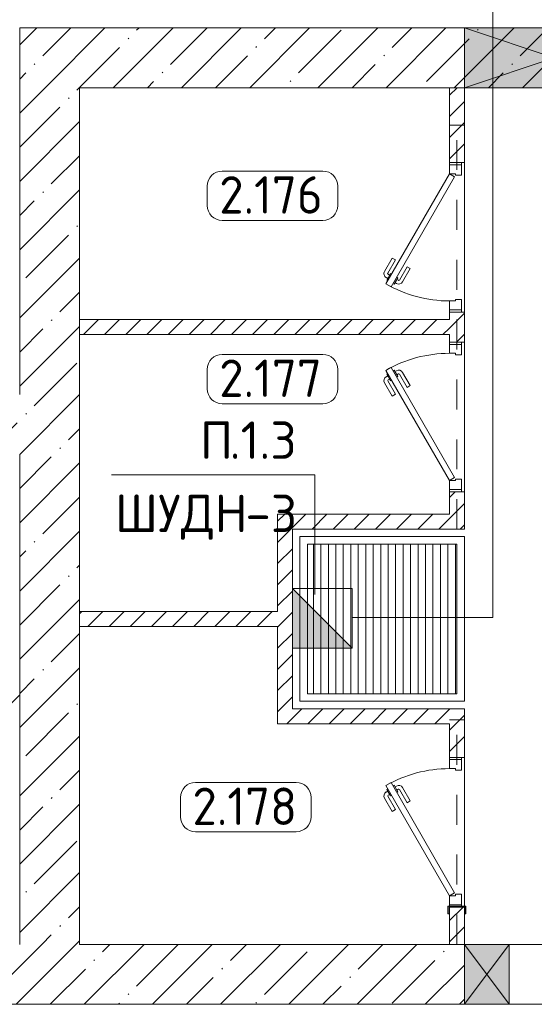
# Model space of a CAD drawing. Header units: millimetres. Extents: x -32229 to 291619, y -13689 to 125138.
# Tile 7 of 256: x -5515 to -2072, y 35975 to 42554. Entities that reach past the tile are written whole.
import ezdxf

# ---------------------------------------------------------------- set-up
doc = ezdxf.new("R2010")
doc.units = ezdxf.units.MM
doc.linetypes.add('3_ Штрих_ 1 х 1 мм', pattern=[400, 200, -200])
for name, color, linetype, lineweight in [('A-____-NOTE-TEXT', 7, 'Continuous', 18), ('A-AREA-____-IDEN', 7, 'Continuous', 9), ('A-DETL-____-THIN', 7, 'Continuous', 9), ('A-DOOR-____-MCUT', 7, 'Continuous', 9), ('A-DOOR-____-OTLN', 7, 'Continuous', 18), ('A-DOOR-FRAM-MCUT', 7, 'Continuous', 9), ('A-DOOR-OPNG-OTLN', 7, 'Continuous', 18), ('A-FLOR-____-OTLN', 7, 'Continuous', 18), ('A-GLAZ-____-MCUT', 7, 'Continuous', 9), ('A-GLAZ-____-OTLN', 7, 'Continuous', 18), ('A-WALL-____-MCUT', 7, 'Continuous', 40), ('A-WALL-____-PATT', 7, 'Continuous', 40), ('G-____-____-TEXT', 7, 'Continuous', 9), ('I-WALL-____-MCUT', 7, 'Continuous', 40), ('M-EQPM-____-OTLN', 7, 'Continuous', 18), ('S-BEAM-____-OTLN', 7, 'Continuous', 18), ('S-COLS-____-MCUT', 7, 'Continuous', 40), ('S-COLS-____-OTLN', 7, 'Continuous', 18)]:
    doc.layers.add(name, color=color, linetype=linetype, lineweight=lineweight)
doc.layers.add('A-DETL-____-OTLN', color=7, linetype='Continuous', lineweight=9, true_color=0x00a600)
doc.styles.add('GOST Common_9', font='GOST_Common.ttf', dxfattribs={"height": 250})
doc.styles.add('ISOCPEUR', font='isocpeur.ttf', dxfattribs={"height": 250})
pattern_1 = [(45, (0, 0), (-70.71068, 70.71068), [])]
pattern_2 = [(45, (0, 0), (-228.0985, 228.0985), []), (45, (228.1, 0), (-228.0985, 228.0985), [403.225, -80.645, 6.706, -73.939])]

# ---------------------------------------------------------------- blocks, each defined once
blk = doc.blocks.new('АР_Дверь однопольная - 1000х2100h_850__Кладовая-6683326--02 ЭМ')
at = {"layer": 'A-DOOR-____-MCUT', "color": 253, "lineweight": 13, "true_color": 0xaaaaaa}
for p, q in [((311.1, 475), (-425, 50)), ((331.1, 440.4), (311.1, 475)), ((-405, 15.4), (331.1, 440.4)), ((-425, 50), (-405, 15.4))]:
    blk.add_line(p, q, dxfattribs=at)
at = {"layer": 'A-DOOR-____-OTLN', "color": 253, "lineweight": 5, "true_color": 0xaaaaaa}
for p, q in [((138.9, 433.3), (227.7, 484.6)), ((151.4, 411.7), (240.2, 462.9)), ((285.5, 469.4), (242.2, 444.4)), ((253, 450.7), (247, 461.1)), ((274.6, 463.2), (268.6, 473.6)), ((289.5, 462.5), (285.5, 469.4)), ((151.4, 411.7), (138.9, 433.3)), ((242.2, 444.4), (246.2, 437.5)), ((270.2, 395.9), (266.2, 402.9)), ((313.5, 420.9), (270.2, 395.9)), ((281, 402.2), (287, 391.8)), ((302.6, 414.7), (308.7, 404.3)), ((309.5, 427.9), (313.5, 420.9)), ((196.4, 333.7), (285.2, 385)), ((196.4, 333.7), (208.9, 312.1)), ((208.9, 312.1), (297.7, 363.3))]:
    blk.add_line(p, q, dxfattribs=at)
for centre, radius, start, end in [((242.7, 458.6), 30, 30, 120), ((242.7, 458.6), 4.99, 30, 120), ((-425, 50), 850, 360, 30), ((282.7, 389.3), 30, 300, 30), ((282.7, 389.3), 4.99, 300, 30)]:
    blk.add_arc(centre, radius, start, end, dxfattribs=at)
at = {"layer": 'A-DOOR-FRAM-MCUT', "color": 253, "lineweight": 13, "true_color": 0xaaaaaa}
for p, q in [((-485, 50), (-500, 50)), ((-425, 50), (-485, 50)), ((-485, 50), (-485, -30)), ((-425, 10), (-425, 50)), ((-415, 10), (-425, 10)), ((-415, -30), (-415, 10)), ((425, 10), (415, 10)), ((415, 10), (415, -30)), ((485, 50), (425, 50)), ((425, 50), (425, 10)), ((485, -30), (485, 50)), ((485, 50), (500, 50)), ((-485, -30), (-500, -30)), ((-485, -30), (-415, -30)), ((415, -30), (485, -30)), ((485, -30), (500, -30))]:
    blk.add_line(p, q, dxfattribs=at)
blk = doc.blocks.new('АР_Дверь однопольная - 1000х2100h_850__Кладовая-4627047--02 ЭМ')
at = {"layer": 'A-DOOR-____-MCUT', "color": 253, "lineweight": 13, "true_color": 0xaaaaaa}
for p, q in [((-311.1, 475), (-331.1, 440.4)), ((425, 50), (-311.1, 475)), ((-331.1, 440.4), (405, 15.4)), ((405, 15.4), (425, 50))]:
    blk.add_line(p, q, dxfattribs=at)
at = {"layer": 'A-DOOR-____-OTLN', "color": 253, "lineweight": 5, "true_color": 0xaaaaaa}
for p, q in [((-289.5, 462.5), (-285.5, 469.4)), ((-285.5, 469.4), (-242.2, 444.4)), ((-274.6, 463.2), (-268.6, 473.6)), ((-253, 450.7), (-247, 461.1)), ((-151.4, 411.7), (-240.2, 462.9)), ((-138.9, 433.3), (-227.7, 484.6)), ((-309.5, 427.9), (-313.5, 420.9)), ((-313.5, 420.9), (-270.2, 395.9)), ((-302.6, 414.7), (-308.7, 404.3)), ((-281, 402.2), (-287, 391.8)), ((-270.2, 395.9), (-266.2, 402.9)), ((-242.2, 444.4), (-246.2, 437.5)), ((-151.4, 411.7), (-138.9, 433.3)), ((-208.9, 312.1), (-297.7, 363.3)), ((-196.4, 333.7), (-285.2, 385)), ((-196.4, 333.7), (-208.9, 312.1))]:
    blk.add_line(p, q, dxfattribs=at)
for centre, radius, start, end in [((425, 50), 850, 150, 180), ((-242.7, 458.6), 30, 60, 150), ((-242.7, 458.6), 4.99, 60, 150), ((-282.7, 389.3), 30, 150, 240), ((-282.7, 389.3), 4.99, 150, 240)]:
    blk.add_arc(centre, radius, start, end, dxfattribs=at)
at = {"layer": 'A-DOOR-FRAM-MCUT', "color": 253, "lineweight": 13, "true_color": 0xaaaaaa}
for p, q in [((-485, 50), (-500, 50)), ((-425, 50), (-485, 50)), ((-485, 50), (-485, -30)), ((-425, 10), (-425, 50)), ((-415, 10), (-425, 10)), ((-415, -30), (-415, 10)), ((425, 10), (415, 10)), ((415, 10), (415, -30)), ((485, 50), (425, 50)), ((425, 50), (425, 10)), ((485, -30), (485, 50)), ((485, 50), (500, 50)), ((-485, -30), (-500, -30)), ((-485, -30), (-415, -30)), ((415, -30), (485, -30)), ((485, -30), (500, -30))]:
    blk.add_line(p, q, dxfattribs=at)
blk = doc.blocks.new('КР-Проем - Настраиваемый-1563426--02 ЭМ')
at = {"layer": 'A-DOOR-OPNG-OTLN', "color": 253, "lineweight": 13, "true_color": 0xaaaaaa}
for p, q in [((-900, 200), (-600, 200)), ((-600, 200), (900, 200)), ((-900, -200), (-600, -200)), ((-600, -200), (900, -200))]:
    blk.add_line(p, q, dxfattribs=at)
blk = doc.blocks.new('АР_Отверстие прямоугольное - ОВВ-4095065--02 ЭМ')
at = {"layer": 'A-GLAZ-____-OTLN', "lineweight": 13, "true_color": 0xf0f0f0}
blk.add_hatch(color=7, dxfattribs=at).paths.add_polyline_path([(725, -200), (725, 200), (-475, 200), (-475, -200)])
at = {"layer": 'A-GLAZ-____-MCUT', "color": 253, "lineweight": 13, "true_color": 0xaaaaaa}
for p, q in [((-475, 200), (-475, -200)), ((725, 200), (725, -200))]:
    blk.add_line(p, q, dxfattribs=at)
at = {"layer": 'A-GLAZ-____-OTLN', "color": 253, "lineweight": 5, "true_color": 0xaaaaaa}
for p, q in [((725, 200), (-475, -200)), ((-475, 200), (725, -200))]:
    blk.add_line(p, q, dxfattribs=at)
at = {"layer": 'A-GLAZ-____-OTLN', "color": 253, "lineweight": 13, "true_color": 0xaaaaaa}
for p, q in [((725, 200), (-475, 200)), ((-475, 200), (-475, -200)), ((725, -200), (725, 200)), ((-475, -200), (725, -200))]:
    blk.add_line(p, q, dxfattribs=at)
blk = doc.blocks.new('АР_Отверстие прямоугольное - АПТ-4236857--02 ЭМ')
at = {"layer": 'A-GLAZ-____-OTLN', "lineweight": 13, "true_color": 0xf0f0f0}
blk.add_hatch(color=7, dxfattribs=at).paths.add_polyline_path([(275, 200), (-25, 200), (-25, -200), (275, -200)])
at = {"layer": 'A-GLAZ-____-MCUT', "color": 253, "lineweight": 13, "true_color": 0xaaaaaa}
for p, q in [((-25, 200), (-25, -200)), ((275, 200), (275, -200))]:
    blk.add_line(p, q, dxfattribs=at)
at = {"layer": 'A-GLAZ-____-OTLN', "color": 253, "lineweight": 5, "true_color": 0xaaaaaa}
for p, q in [((275, 200), (-25, -200)), ((-25, 200), (275, -200))]:
    blk.add_line(p, q, dxfattribs=at)
at = {"layer": 'A-GLAZ-____-OTLN', "color": 253, "lineweight": 13, "true_color": 0xaaaaaa}
for p, q in [((275, 200), (-25, 200)), ((-25, 200), (-25, -200)), ((275, -200), (275, 200)), ((-25, -200), (275, -200))]:
    blk.add_line(p, q, dxfattribs=at)
blk = doc.blocks.new('АР_Приямок - ПР-1_1100х1100 х50-V65--02 ЭМ')
at = {"layer": 'M-EQPM-____-OTLN', "lineweight": 5, "true_color": 0xaaaaaa}
h = blk.add_hatch(dxfattribs=at)
h.set_pattern_fill('FP_31', color=253, style=0, pattern_type=2)
h.set_pattern_definition([(90, (0, 0), (-50, 3e-15), [])])
h.paths.add_polyline_path([(1050, -500), (1050, 500), (50, 500), (50, -500), (659.094588, -500)])
at = {"layer": 'M-EQPM-____-OTLN', "color": 253, "lineweight": 13, "true_color": 0xaaaaaa}
for p, q in [((0, -550), (0, 550)), ((0, 550), (1100, 550)), ((1100, 550), (1100, -550)), ((1100, -550), (0, -550))]:
    blk.add_line(p, q, dxfattribs=at)
blk = doc.blocks.new('АР_Дверь однопольная - 1000х2100h_850__Кладовая-6012483--02 ЭМ')
at = {"layer": 'A-DOOR-____-MCUT', "color": 253, "lineweight": 13, "true_color": 0xaaaaaa}
for p, q in [((311.1, 475), (-425, 50)), ((331.1, 440.4), (311.1, 475)), ((-405, 15.4), (331.1, 440.4)), ((-425, 50), (-405, 15.4))]:
    blk.add_line(p, q, dxfattribs=at)
at = {"layer": 'A-DOOR-____-OTLN', "color": 253, "lineweight": 5, "true_color": 0xaaaaaa}
for p, q in [((138.9, 433.3), (227.7, 484.6)), ((151.4, 411.7), (240.2, 462.9)), ((285.5, 469.4), (242.2, 444.4)), ((253, 450.7), (247, 461.1)), ((274.6, 463.2), (268.6, 473.6)), ((289.5, 462.5), (285.5, 469.4)), ((151.4, 411.7), (138.9, 433.3)), ((242.2, 444.4), (246.2, 437.5)), ((270.2, 395.9), (266.2, 402.9)), ((313.5, 420.9), (270.2, 395.9)), ((281, 402.2), (287, 391.8)), ((302.6, 414.7), (308.7, 404.3)), ((309.5, 427.9), (313.5, 420.9)), ((196.4, 333.7), (285.2, 385)), ((196.4, 333.7), (208.9, 312.1)), ((208.9, 312.1), (297.7, 363.3))]:
    blk.add_line(p, q, dxfattribs=at)
for centre, radius, start, end in [((242.7, 458.6), 30, 30, 120), ((242.7, 458.6), 4.99, 30, 120), ((-425, 50), 850, 360, 30), ((282.7, 389.3), 30, 300, 30), ((282.7, 389.3), 4.99, 300, 30)]:
    blk.add_arc(centre, radius, start, end, dxfattribs=at)
at = {"layer": 'A-DOOR-FRAM-MCUT', "color": 253, "lineweight": 13, "true_color": 0xaaaaaa}
for p, q in [((-485, 50), (-500, 50)), ((-425, 50), (-485, 50)), ((-485, 50), (-485, -30)), ((-425, 10), (-425, 50)), ((-415, 10), (-425, 10)), ((-415, -30), (-415, 10)), ((425, 10), (415, 10)), ((415, 10), (415, -30)), ((485, 50), (425, 50)), ((425, 50), (425, 10)), ((485, -30), (485, 50)), ((485, 50), (500, 50)), ((-485, -30), (-500, -30)), ((-485, -30), (-415, -30)), ((415, -30), (485, -30)), ((485, -30), (500, -30))]:
    blk.add_line(p, q, dxfattribs=at)
blk = doc.blocks.new('АР_Перемычка - 100_Уx1_75x5__Оп_250-250_125x80x5__-6371143--02 ЭМ')
at = {"layer": 'S-BEAM-____-OTLN', "color": 9, "linetype": '3_ Штрих_ 1 х 1 мм', "lineweight": 15, "true_color": 0xc4c4c4}
for p, q in [((-750, 50), (-750, -50)), ((750, 50), (750, -50)), ((-750, 0), (750, 0))]:
    blk.add_line(p, q, dxfattribs=at)
blk = doc.blocks.new('АР_Перемычка - 100_Уx1_75x5__250-1450-4929244--02 ЭМ')
at = {"layer": 'S-BEAM-____-OTLN', "color": 9, "linetype": '3_ Штрих_ 1 х 1 мм', "lineweight": 15, "true_color": 0xc4c4c4}
for p, q in [((-750, 50), (-750, -50)), ((1950, 50), (1950, -50)), ((-750, 0), (1950, 0))]:
    blk.add_line(p, q, dxfattribs=at)
blk = doc.blocks.new('АР_Фахверк_ _Швеллер полки параллельные_ - 12П-5787732--02 ЭМ')
at = {"layer": 'S-COLS-____-OTLN', "lineweight": 15, "true_color": 0xaaaaaa}
blk.add_hatch(color=253, dxfattribs=at).paths.add_polyline_path([(35.4, -60), (35.4, -52.2), (-11.8, -52.2), (-11.8, 52.2), (35.4, 52.2), (35.4, 60), (-16.6, 60), (-16.6, -60)])
at = {"layer": 'S-COLS-____-MCUT', "color": 253, "lineweight": 15, "true_color": 0xaaaaaa}
for p, q in [((35.4, 60), (-16.6, 60)), ((-16.6, 60), (-16.6, -60)), ((-11.8, -52.2), (-11.8, 52.2)), ((-11.8, 52.2), (35.4, 52.2)), ((35.4, 52.2), (35.4, 60)), ((-16.6, -60), (35.4, -60)), ((35.4, -52.2), (-11.8, -52.2)), ((35.4, -60), (35.4, -52.2))]:
    blk.add_line(p, q, dxfattribs=at)
blk = doc.blocks.new('Наметкина 10_РД_АР_П_отсоединено_rvt-1--02 ЭМ')
at = {"layer": 'A-WALL-____-PATT', "lineweight": 5, "true_color": 0xaaaaaa}
h = blk.add_hatch(dxfattribs=at)
h.set_pattern_fill('FP_3', color=253, style=0, pattern_type=2)
h.set_pattern_definition(pattern_2)
h.paths.add_polyline_path([(-1089.7, 42100), (5035.3, 42100), (5035.3, 42500), (-5514.7, 42500), (-5514.7, 42100), (-1339.7, 42100)])
h = blk.add_hatch(dxfattribs=at)
h.set_pattern_fill('FP_3', color=253, style=0, pattern_type=2)
h.set_pattern_definition(pattern_2)
h.paths.add_polyline_path([(-5514.7, 36375), (-5114.7, 36375), (-5114.7, 42100), (-5514.7, 42100), (-5514.7, 39238.4)])
h = blk.add_hatch(dxfattribs=at)
h.set_pattern_fill('FP_2', color=253, style=0, pattern_type=2)
h.set_pattern_definition(pattern_1)
h.paths.add_polyline_path([(-2539.7, 39150), (-2539.7, 39400), (-2639.7, 39400), (-2639.7, 39150)])
h.paths.add_polyline_path([(-2639.7, 40400), (-2539.7, 40400), (-2539.7, 40600), (-2639.7, 40600), (-2639.7, 40450)])
h.paths.add_polyline_path([(-2539.7, 41600), (-2539.7, 42100), (-2639.7, 42100), (-2639.7, 41600)])
h = blk.add_hatch(dxfattribs=at)
h.set_pattern_fill('FP_2', color=253, style=0, pattern_type=2)
h.set_pattern_definition(pattern_1)
h.paths.add_polyline_path([(-2639.7, 40450), (-2639.7, 40550), (-5114.7, 40550), (-5114.7, 40450), (-3246.8, 40450)])
h = blk.add_hatch(dxfattribs=at)
h.set_pattern_fill('FP_3', color=253, style=0, pattern_type=2)
h.set_pattern_definition(pattern_2)
h.paths.add_polyline_path([(-5908.8, 39650), (-5514.7, 39650), (-5514.7, 40050), (-9964.7, 40050), (-9964.7, 39650)])
h.paths.add_polyline_path([(-11114.7, 39650), (-11114.7, 40050), (-15564.7, 40050), (-15564.7, 39650), (-11232.7, 39650)])
h = blk.add_hatch(dxfattribs=at)
h.set_pattern_fill('FP_2', color=253, style=0, pattern_type=2)
h.set_pattern_definition(pattern_1)
h.paths.add_polyline_path([(-2639.7, 39150), (-2639.7, 39250), (-3789.7, 39250), (-3789.7, 39150), (-3246.8, 39150)])
h = blk.add_hatch(dxfattribs=at)
h.set_pattern_fill('FP_2', color=253, style=0, pattern_type=2)
h.set_pattern_definition(pattern_1)
h.paths.add_polyline_path([(-3689.7, 37950), (-3689.7, 39150), (-3789.7, 39150), (-3789.7, 37950)])
h = blk.add_hatch(dxfattribs=at)
h.set_pattern_fill('FP_2', color=253, style=0, pattern_type=2)
h.set_pattern_definition(pattern_1)
h.paths.add_polyline_path([(-3789.7, 38500), (-3789.7, 38600), (-5114.7, 38600), (-5114.7, 38500)])
h = blk.add_hatch(dxfattribs=at)
h.set_pattern_fill('FP_2', color=253, style=0, pattern_type=2)
h.set_pattern_definition(pattern_1)
h.paths.add_polyline_path([(-5514.7, 37950), (-5514.7, 38050), (-9814.7, 38050), (-9814.7, 37950), (-5908.8, 37950)])
h = blk.add_hatch(dxfattribs=at)
h.set_pattern_fill('FP_2', color=253, style=0, pattern_type=2)
h.set_pattern_definition(pattern_1)
h.paths.add_polyline_path([(-2639.7, 37850), (-2639.7, 37950), (-3789.7, 37950), (-3789.7, 37850), (-3246.8, 37850)])
h = blk.add_hatch(dxfattribs=at)
h.set_pattern_fill('FP_2', color=253, style=0, pattern_type=2)
h.set_pattern_definition(pattern_1)
h.paths.add_polyline_path([(-2639.7, 36375), (-2539.7, 36375), (-2539.7, 36625), (-2639.7, 36625)])
h.paths.add_polyline_path([(-2639.7, 37625), (-2539.7, 37625), (-2539.7, 37950), (-2639.7, 37950), (-2639.7, 37850)])
h = blk.add_hatch(dxfattribs=at)
h.set_pattern_fill('FP_3', color=253, style=0, pattern_type=2)
h.set_pattern_definition(pattern_2)
h.paths.add_polyline_path([(-7414.7, 35975), (-2539.7, 35975), (-2539.7, 36375), (-7414.7, 36375)])
at = {"layer": 'A-FLOR-____-OTLN', "color": 253, "lineweight": 13, "true_color": 0xaaaaaa}
for p, q in [((-2539.7, 42100), (-2539.7, 41600)), ((-2539.7, 41600), (-2539.7, 40600)), ((-2539.7, 40600), (-2539.7, 41600)), ((-2539.7, 40400), (-2539.7, 39400)), ((-2539.7, 39400), (-2539.7, 40400)), ((-3589.7, 38050), (-3589.7, 39050)), ((-3589.7, 39050), (-2589.7, 39050)), ((-2589.7, 39050), (-2589.7, 38050)), ((-2589.7, 38050), (-3589.7, 38050)), ((-2539.7, 37625), (-2539.7, 36631.6)), ((-2539.7, 36631.6), (-2539.7, 37625)), ((-2539.7, 36625), (-2539.7, 36375)), ((-2539.7, 36375), (-2539.7, 35975))]:
    blk.add_line(p, q, dxfattribs=at)
at = {"layer": 'A-WALL-____-MCUT', "color": 253, "lineweight": 13, "true_color": 0xaaaaaa}
for p, q in [((-2539.7, 42500), (-5514.7, 42500)), ((-5514.7, 42500), (-5514.7, 42100)), ((-1339.7, 42500), (-2539.7, 42500)), ((-5514.7, 42100), (-5514.7, 40050)), ((-5114.7, 42100), (-2539.7, 42100)), ((-5114.7, 38600), (-5114.7, 42100)), ((-2539.7, 42100), (-1339.7, 42100)), ((-5514.7, 39650), (-5514.7, 36375)), ((-5114.7, 36375), (-5114.7, 38500)), ((-2639.7, 36375), (-5114.7, 36375)), ((-2539.7, 35975), (-2539.7, 36375)), ((-7414.7, 35975), (-2539.7, 35975))]:
    blk.add_line(p, q, dxfattribs=at)
at = {"layer": 'A-WALL-____-MCUT', "color": 253, "lineweight": 15, "true_color": 0xaaaaaa}
for p, q in [((-5114.7, 38600), (-5114.7, 38500)), ((-2639.7, 36375), (-2539.7, 36375))]:
    blk.add_line(p, q, dxfattribs=at)
at = {"layer": 'I-WALL-____-MCUT', "color": 253, "lineweight": 13, "true_color": 0xaaaaaa}
for p, q in [((-2639.7, 42100), (-2639.7, 41600)), ((-2539.7, 42100), (-2639.7, 42100)), ((-2539.7, 41600), (-2539.7, 42100)), ((-2639.7, 41600), (-2539.7, 41600)), ((-2639.7, 40600), (-2639.7, 40550)), ((-2539.7, 40600), (-2639.7, 40600)), ((-2539.7, 40400), (-2539.7, 40600)), ((-2639.7, 40550), (-5114.7, 40550)), ((-5114.7, 40550), (-5114.7, 40450)), ((-5114.7, 40450), (-2639.7, 40450)), ((-2639.7, 40450), (-2639.7, 40400)), ((-2639.7, 40400), (-2539.7, 40400)), ((-2639.7, 39400), (-2639.7, 39250)), ((-2539.7, 39400), (-2639.7, 39400)), ((-2539.7, 39150), (-2539.7, 39400)), ((-2639.7, 39250), (-3789.7, 39250)), ((-3789.7, 39250), (-3789.7, 39150)), ((-3789.7, 39150), (-3789.7, 38600)), ((-3689.7, 39150), (-2639.7, 39150)), ((-3689.7, 37950), (-3689.7, 39150)), ((-2639.7, 39150), (-2539.7, 39150)), ((-3789.7, 38600), (-5114.7, 38600)), ((-5114.7, 38500), (-3789.7, 38500)), ((-3789.7, 38500), (-3789.7, 37950)), ((-3789.7, 37950), (-3789.7, 37850)), ((-2639.7, 37950), (-3689.7, 37950)), ((-2539.7, 37950), (-2639.7, 37950)), ((-2539.7, 37625), (-2539.7, 37950)), ((-3789.7, 37850), (-2639.7, 37850)), ((-2639.7, 37850), (-2639.7, 37625)), ((-2639.7, 37625), (-2539.7, 37625)), ((-2639.7, 36625), (-2639.7, 36375)), ((-2539.7, 36625), (-2639.7, 36625)), ((-2539.7, 36375), (-2539.7, 36625))]:
    blk.add_line(p, q, dxfattribs=at)
at = {"layer": 'A-DOOR-____-OTLN', "color": 253, "lineweight": 13, "true_color": 0xaaaaaa, "rotation": 90}
for name, p in [('АР_Дверь однопольная - 1000х2100h_850__Кладовая-4627047--02 ЭМ', (-2589.7, 41100)), ('АР_Дверь однопольная - 1000х2100h_850__Кладовая-6683326--02 ЭМ', (-2589.7, 39900)), ('АР_Дверь однопольная - 1000х2100h_850__Кладовая-6012483--02 ЭМ', (-2589.7, 37125))]:
    blk.add_blockref(name, p, dxfattribs=at)
at = {"layer": 'A-DOOR-____-OTLN', "color": 253, "lineweight": 13, "true_color": 0xaaaaaa}
blk.add_blockref('КР-Проем - Настраиваемый-1563426--02 ЭМ', (-1639.7, 36175), dxfattribs=at)
at = {"layer": 'A-GLAZ-____-OTLN', "color": 253, "lineweight": 13, "true_color": 0xaaaaaa}
blk.add_blockref('АР_Отверстие прямоугольное - ОВВ-4095065--02 ЭМ', (-2064.7, 42300), dxfattribs=at)
at = {"layer": 'A-GLAZ-____-OTLN', "color": 253, "lineweight": 13, "true_color": 0xaaaaaa, "rotation": 180}
blk.add_blockref('АР_Отверстие прямоугольное - АПТ-4236857--02 ЭМ', (-2264.7, 36175), dxfattribs=at)
at = {"layer": 'M-EQPM-____-OTLN', "color": 253, "lineweight": 13, "true_color": 0xaaaaaa}
blk.add_blockref('АР_Приямок - ПР-1_1100х1100 х50-V65--02 ЭМ', (-3639.7, 38550), dxfattribs=at)
at = {"layer": 'S-BEAM-____-OTLN', "color": 253, "lineweight": 13, "true_color": 0xaaaaaa, "rotation": 90}
for name, p in [('АР_Перемычка - 100_Уx1_75x5__250-1450-4929244--02 ЭМ', (-2589.7, 39900)), ('АР_Перемычка - 100_Уx1_75x5__Оп_250-250_125x80x5__-6371143--02 ЭМ', (-2589.7, 37125))]:
    blk.add_blockref(name, p, dxfattribs=at)
at = {"layer": 'S-COLS-____-OTLN', "color": 253, "lineweight": 13, "true_color": 0xaaaaaa, "rotation": 269.9999999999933}
blk.add_blockref('АР_Фахверк_ _Швеллер полки параллельные_ - 12П-5787732--02 ЭМ', (-2589.7, 36615), dxfattribs=at)
blk = doc.blocks.new('Марка помещения 2 - Марка помещения 2-1605974--02 ЭМ')
at = {"layer": 'A-AREA-____-IDEN', "color": 253, "true_color": 0xaaaaaa}
for p, q in [((-1.797, 0.841), (1.569, 0.841)), ((-2.297, -0.309), (-2.297, 0.341)), ((2.069, 0.341), (2.069, -0.309)), ((1.569, -0.809), (-1.797, -0.809))]:
    blk.add_line(p, q, dxfattribs=at)
for centre, start, end in [((-1.797, 0.341), 90, 180), ((1.569, 0.341), 0, 90), ((-1.797, -0.309), 180, 270), ((1.569, -0.309), 270, 360)]:
    blk.add_arc(centre, 0.5, start, end, dxfattribs=at)
blk = doc.blocks.new('УГО_Шкаф - УГО_Шкаф-2925116--02 ЭМ')
at = {"layer": 'A-____-NOTE-TEXT', "lineweight": 9, "true_color": 0x0000ff}
blk.add_hatch(color=5, dxfattribs=at).paths.add_polyline_path([(1, 2), (1, 0), (-1, 0)])
at = {"layer": 'A-____-NOTE-TEXT', "color": 5, "lineweight": 9, "true_color": 0x0000ff}
for p, q in [((-1, 0), (-1, 2)), ((-1, 2), (1, 2)), ((1, 2), (-1, 0)), ((1, 0), (1, 2)), ((1, 0), (1, 2)), ((1, 0), (-1, 0)), ((-1, 0), (1, 0))]:
    blk.add_line(p, q, dxfattribs=at)

msp = doc.modelspace()

# ---------------------------------------------------------------- linework, layer by layer
at = {"layer": 'A-DETL-____-OTLN', "color": 5, "true_color": 0x0000ff}
for p, q in [((-2349.7, 38560), (-2349.7, 43200)), ((-3289.7, 38560), (-2349.7, 38560))]:
    msp.add_line(p, q, dxfattribs=at)
at = {"layer": 'A-DETL-____-THIN'}
for p, q in [((-3539.7, 39514.1), (-4899.7, 39514.1)), ((-3539.7, 38714.1), (-3539.7, 39514.1))]:
    msp.add_line(p, q, dxfattribs=at)

# ---------------------------------------------------------------- block references
at = {"lineweight": 5}
msp.add_blockref('Наметкина 10_РД_АР_П_отсоединено_rvt-1--02 ЭМ', (0, 0), dxfattribs=at)
at = {"layer": 'A-____-NOTE-TEXT', "color": 5, "lineweight": 9, "true_color": 0x0000ff, "xscale": 200, "yscale": 200, "zscale": 200, "rotation": 269.9999999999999}
msp.add_blockref('УГО_Шкаф - УГО_Шкаф-2925116--02 ЭМ', (-3689.7, 38554.1), dxfattribs=at)
at = {"layer": 'A-AREA-____-IDEN', "color": 253, "true_color": 0xaaaaaa, "xscale": 199.9999999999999, "yscale": 199.9999999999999, "zscale": 199.9999999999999}
for p in [(-3800.5, 41374.6), (-3800.5, 40149.6), (-3979.4, 37289.4)]:
    msp.add_blockref('Марка помещения 2 - Марка помещения 2-1605974--02 ЭМ', p, dxfattribs=at)

# ---------------------------------------------------------------- texts
at = {"layer": 'A-AREA-____-IDEN', "color": 253, "true_color": 0xaaaaaa, "char_height": 250, "width": 929.957, "attachment_point": 1, "style": 'GOST Common_9'}
for s, insert in [('2.176', (-4180, 41508.4)), ('2.177', (-4180, 40283.4)), ('2.178', (-4358.9, 37423.2))]:
    msp.add_mtext(s, dxfattribs=dict(at, insert=insert))
at = {"layer": 'G-____-____-TEXT', "char_height": 250, "attachment_point": 1, "style": 'ISOCPEUR'}
for s, insert, width in [('.1.3', (-4110.5, 39869.8), 545.147), ('\\fISOCPEUR|b0|i0|c204|p34|;П', (-4309, 39869.8), 240.506), ('ШУДН', (-4877.8, 39380.3), 1058.227), ('-3', (-4004.7, 39380.3), 416.877)]:
    msp.add_mtext(s, dxfattribs=dict(at, insert=insert, width=width))

doc.saveas('drawing.dxf')
